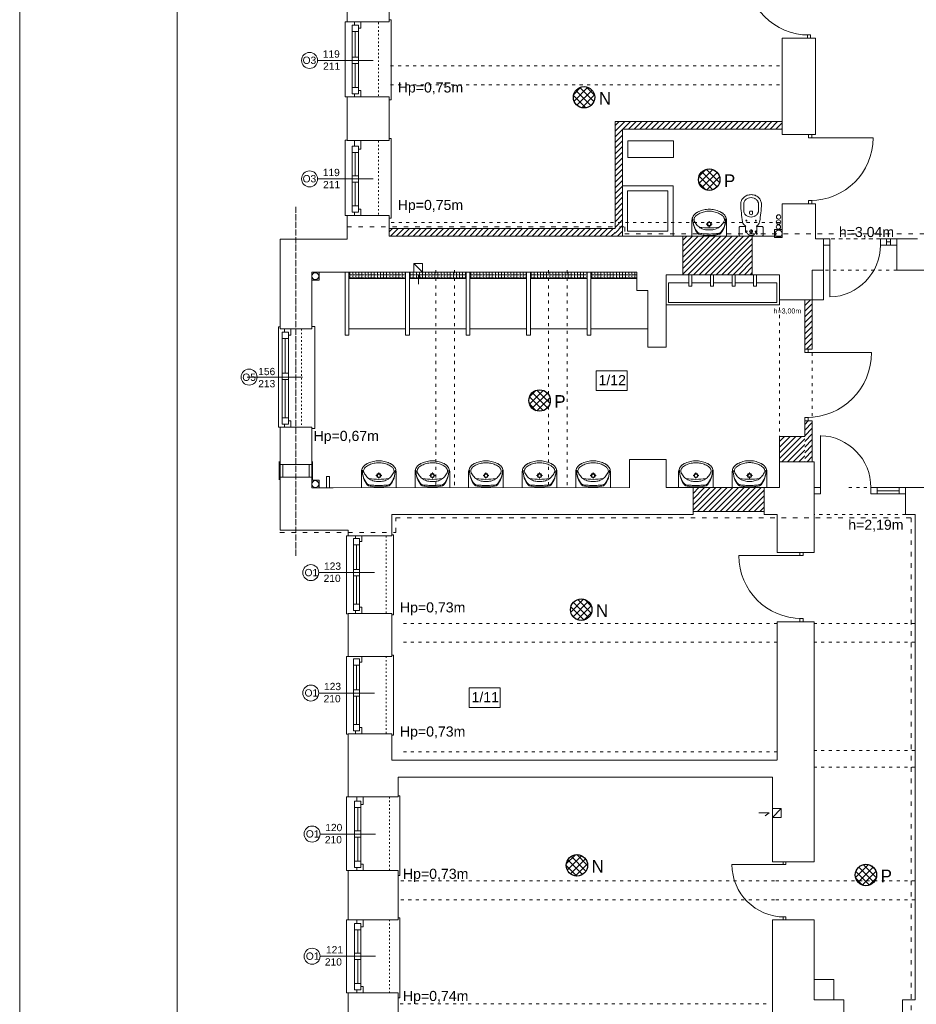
# Model space of a CAD drawing. Header units: centimetres. Extents: x 74448 to 96987, y -37016 to -10817.
# Tile 116 of 174: x 74456 to 75878, y -22596 to -21033. Entities that reach past the tile are written whole.
import ezdxf
from ezdxf.lldxf.tags import DXFTag

# ---------------------------------------------------------------- set-up
doc = ezdxf.new("R2010")
doc.units = ezdxf.units.CM
doc.header["$LTSCALE"] = 0.02
for name, pattern in [('ACAD_ISO03W100', [30, 12, -18]), ('ACAD_ISO04W100', [30, 24, -3, 0, -3]), ('HIDDEN', [9.525, 6.35, -3.175])]:
    doc.linetypes.add(name, pattern=pattern)
doc.layers.get('0').update_dxf_attribs({"color": 8, "lineweight": 13})
for name, color, linetype, lineweight in [('_AUDIO', 7, 'Continuous', 18), ('_pk_tabelka', 7, 'Continuous', 15), ('IS_Pion_Wodociag', 8, 'SOLID', 13), ('koncepcja', 8, 'Continuous', 13), ('koncepcja linie przekrojowe', 8, 'Continuous', 13), ('LINIE PRZEKROJOWE', 8, 'Continuous', 13), ('OPISY', 8, 'Continuous', 13), ('stolarka', 8, 'Continuous', 13), ('STREFY POZ', 8, 'Continuous', 13), ('WIDOK', 8, 'Continuous', 13), ('wyburzenia', 8, 'Continuous', 13), ('WYPOSAZENIE', 8, 'Continuous', 13)]:
    doc.layers.add(name, color=color, linetype=linetype, lineweight=lineweight)
doc.layers.add('_AUDIO 2', color=7, linetype='Continuous')
doc.styles.get("Standard").update_dxf_attribs({"font": 'arial.ttf', "height": 12})
doc.styles.add('Tomasz_W legenda', font='TCM_____.TTF')
tags = doc.linetypes.add('SOLID', pattern=[10, 10, 0]).pattern_tags.tags
tags[6:7] = [DXFTag(74, 4), DXFTag(75, 0), DXFTag(340, '0'), DXFTag(46, 0.0), DXFTag(50, 0.0), DXFTag(44, 0.0), DXFTag(45, 0.0)]
tags[4:5] = [DXFTag(74, 4), DXFTag(75, 0), DXFTag(340, '0'), DXFTag(46, 0.0), DXFTag(50, 0.0), DXFTag(44, 0.0), DXFTag(45, 0.0)]
pattern_1 = [(45, (-5798.748, -5798.748), (-4.49012806, 4.49012806), [])]

# ---------------------------------------------------------------- blocks, each defined once
blk = doc.blocks.new('*U3')
at = {"layer": 'stolarka', "transparency": 33554684}
blk.add_lwpolyline([(5, 0), (5, 95)], dxfattribs=at)
for points in [[(0, 2.5), (0, -2.5), (5, -2.5), (5, 2.5)], [(100, -2.5), (105, -2.5), (105, 2.5), (100, 2.5)]]:
    blk.add_lwpolyline(points, close=True, dxfattribs=at)
blk.add_arc((5, 0), 95, 0, 90, dxfattribs=at)
blk = doc.blocks.new('umywalka 55')
at = {"layer": 'WYPOSAZENIE'}
for p, q in [((81113.6, -24341.6), (81113.6, -24317.8)), ((81136.4, -24322.5), (81139.4, -24322.5)), ((81141.1, -24320.7), (81141.1, -24317.7)), ((81141.1, -24327.2), (81141.1, -24324.2)), ((81142.8, -24322.5), (81145.7, -24322.5)), ((81168.6, -24341.6), (81168.6, -24317.8))]:
    blk.add_line(p, q, dxfattribs=at)
for points in [[(81118.8, -24306), (81117.6, -24307.1), (81116.5, -24308.4), (81115.6, -24309.7), (81114.8, -24311.2), (81114.2, -24312.8), (81113.8, -24314.4), (81113.6, -24316.1), (81113.6, -24317.8)], [(81119.8, -24309.3), (81119.1, -24310), (81118.5, -24310.8), (81118, -24311.6), (81117.6, -24312.5), (81117.3, -24313.4), (81117, -24314.3), (81116.9, -24315.3), (81117, -24316.3)], [(81122.4, -24303.5), (81122, -24303.8), (81121.5, -24304.1), (81121, -24304.4), (81120.6, -24304.7), (81120.1, -24305), (81119.7, -24305.3), (81119.2, -24305.6), (81118.8, -24306)], [(81133.5, -24302.9), (81131.6, -24303.3), (81129.8, -24303.8), (81128, -24304.4), (81126.2, -24305.2), (81124.5, -24306.1), (81122.9, -24307), (81121.3, -24308.1), (81119.8, -24309.3)], [(81139.1, -24298.9), (81137, -24299.1), (81134.8, -24299.4), (81132.7, -24299.9), (81130.6, -24300.4), (81128.5, -24301), (81126.4, -24301.8), (81124.4, -24302.6), (81122.4, -24303.5)], [(81148.6, -24302.9), (81146.8, -24302.5), (81144.9, -24302.2), (81143, -24302), (81141.1, -24302), (81139.2, -24302), (81137.3, -24302.2), (81135.4, -24302.5), (81133.5, -24302.9)], [(81139.1, -24298.9), (81143, -24298.9)], [(81159.7, -24303.5), (81157.7, -24302.6), (81155.7, -24301.8), (81153.7, -24301), (81151.6, -24300.4), (81149.5, -24299.9), (81147.3, -24299.4), (81145.2, -24299.1), (81143, -24298.9)], [(81162.3, -24309.3), (81160.8, -24308.1), (81159.3, -24307), (81157.6, -24306.1), (81155.9, -24305.2), (81154.1, -24304.4), (81152.3, -24303.8), (81150.5, -24303.3), (81148.6, -24302.9)], [(81163.3, -24306), (81162.9, -24305.6), (81162.5, -24305.3), (81162, -24305), (81161.6, -24304.7), (81161.1, -24304.4), (81160.7, -24304.1), (81160.2, -24303.8), (81159.7, -24303.5)], [(81165.2, -24316.3), (81165.2, -24315.3), (81165.1, -24314.3), (81164.9, -24313.4), (81164.6, -24312.5), (81164.2, -24311.6), (81163.6, -24310.8), (81163, -24310), (81162.3, -24309.3)], [(81168.6, -24317.8), (81168.5, -24316.1), (81168.3, -24314.4), (81167.9, -24312.8), (81167.3, -24311.2), (81166.6, -24309.7), (81165.6, -24308.4), (81164.6, -24307.1), (81163.3, -24306)], [(81115, -24314.1), (81115.1, -24317.2), (81115.4, -24320.3), (81116, -24323.3), (81116.9, -24326.3), (81118, -24329.2), (81119.4, -24332), (81121, -24334.6), (81122.8, -24337.1)], [(81115, -24314.1), (81115.1, -24317), (81115.4, -24319.9), (81116.1, -24322.8), (81116.9, -24325.6), (81118, -24328.2), (81119.4, -24330.8), (81121, -24333.3), (81122.8, -24335.5)], [(81117, -24316.3), (81117.7, -24318.1), (81118.6, -24319.8), (81119.7, -24321.4), (81120.8, -24323), (81122.1, -24324.5), (81123.4, -24325.8), (81124.9, -24327), (81126.5, -24328.2)], [(81125.7, -24327.3), (81129.5, -24327.8), (81133.4, -24328.2), (81137.2, -24328.4), (81141.1, -24328.5), (81144.9, -24328.4), (81148.8, -24328.2), (81152.6, -24327.8), (81156.5, -24327.3)], [(81126.5, -24328.2), (81128.1, -24329.1), (81129.9, -24329.9), (81131.7, -24330.6), (81133.5, -24331.1), (81135.4, -24331.5), (81137.3, -24331.7), (81139.2, -24331.8), (81141.1, -24331.7)], [(81141.1, -24331.7), (81143, -24331.8), (81144.9, -24331.7), (81146.8, -24331.5), (81148.6, -24331.1), (81150.5, -24330.6), (81152.3, -24329.9), (81154, -24329.1), (81155.7, -24328.2)], [(81155.7, -24328.2), (81157.2, -24327), (81158.7, -24325.8), (81160.1, -24324.5), (81161.3, -24323), (81162.5, -24321.4), (81163.5, -24319.8), (81164.4, -24318.1), (81165.2, -24316.3)], [(81159.3, -24337.1), (81161.1, -24334.6), (81162.7, -24332), (81164.1, -24329.2), (81165.2, -24326.3), (81166.1, -24323.4), (81166.7, -24320.3), (81167.1, -24317.2), (81167.2, -24314.1)], [(81159.4, -24335.6), (81161.2, -24333.3), (81162.7, -24330.9), (81164.1, -24328.3), (81165.2, -24325.6), (81166.1, -24322.8), (81166.7, -24319.9), (81167.1, -24317), (81167.2, -24314.1)], [(81122.8, -24335.5), (81123, -24335.8), (81123.3, -24336.1), (81123.7, -24336.4), (81124, -24336.6), (81124.4, -24336.8), (81124.8, -24336.9), (81125.2, -24337), (81125.6, -24337.1)], [(81122.8, -24337.1), (81123, -24337.4), (81123.3, -24337.7), (81123.6, -24337.9), (81123.9, -24338.1), (81124.3, -24338.3), (81124.6, -24338.5), (81125, -24338.6), (81125.3, -24338.7)], [(81125.3, -24338.7), (81127.3, -24339.1), (81129.2, -24339.5), (81131.2, -24339.8), (81133.2, -24340.1), (81135.1, -24340.2), (81137.1, -24340.4), (81139.1, -24340.4), (81141.1, -24340.5)], [(81125.6, -24337.1), (81127.5, -24337.4), (81129.4, -24337.6), (81131.4, -24337.8), (81133.3, -24337.9), (81135.2, -24338.1), (81137.2, -24338.1), (81139.1, -24338.2), (81141.1, -24338.2)], [(81141, -24338.2), (81143, -24338.2), (81144.9, -24338.2), (81146.9, -24338.1), (81148.8, -24337.9), (81150.8, -24337.8), (81152.7, -24337.6), (81154.6, -24337.4), (81156.6, -24337.1)], [(81141, -24340.5), (81143, -24340.4), (81145, -24340.4), (81147, -24340.3), (81149, -24340.1), (81150.9, -24339.8), (81152.9, -24339.5), (81154.8, -24339.2), (81156.8, -24338.7)], [(81156.6, -24337.1), (81157, -24337), (81157.3, -24336.9), (81157.7, -24336.8), (81158.1, -24336.6), (81158.4, -24336.4), (81158.8, -24336.1), (81159.1, -24335.9), (81159.4, -24335.6)], [(81156.8, -24338.7), (81157.2, -24338.6), (81157.5, -24338.5), (81157.9, -24338.3), (81158.2, -24338.2), (81158.5, -24337.9), (81158.8, -24337.7), (81159.1, -24337.4), (81159.3, -24337.1)]]:
    blk.add_lwpolyline(points, dxfattribs=at)
for points in [[(81141.1, -24326.1), (81143.6, -24325.1), (81144.6, -24322.5), (81143.6, -24319.9), (81141.1, -24318.8), (81138.6, -24319.9), (81137.5, -24322.5), (81138.6, -24325.1)], [(81141.1, -24325.1), (81142.9, -24324.3), (81143.6, -24322.5), (81142.9, -24320.6), (81141.1, -24319.9), (81139.3, -24320.6), (81138.5, -24322.5), (81139.3, -24324.3)]]:
    blk.add_lwpolyline(points, close=True, dxfattribs=at)
blk = doc.blocks.new('blok kibel')
at = {"layer": 'WYPOSAZENIE'}
for p, q in [((84539.6, -23991.3), (84539.6, -24001.5)), ((84563, -23991.3), (84563, -24001.5)), ((84548.9, -24006), (84548.9, -24003.4)), ((84549.9, -24002.5), (84551.3, -24002.5)), ((84552.7, -24002.5), (84551.3, -24002.5)), ((84553.6, -24006), (84553.6, -24003.4))]:
    blk.add_line(p, q, dxfattribs=at)
at = {"layer": 'WYPOSAZENIE', "linetype": 'HIDDEN'}
for p, q in [((84542.2, -24026.8), (84542.2, -24035.3)), ((84560.4, -24026.8), (84560.4, -24035.3)), ((84543.1, -24036.2), (84544.5, -24036.2)), ((84558.5, -24036.2), (84559.4, -24036.2))]:
    blk.add_line(p, q, dxfattribs=at)
at = {"layer": 'WYPOSAZENIE'}
blk.add_lwpolyline([(84570.2, -24040.4, -0.414214), (84568.4, -24042.3), (84534.2, -24042.3, -0.414214), (84532.3, -24040.4), (84532.3, -24028.7, -0.414214), (84534.2, -24026.8), (84542.2, -24026.8, 0.787207), (84542.4, -24025.9, -0.243605), (84537.7, -24019.3, -0.036424), (84534.9, -23991.3, -0.106749), (84536.1, -23985.6, -0.101537), (84539.7, -23980.7, -0.094942), (84544.9, -23977.4, -0.090753), (84551.3, -23976.3, -0.090753), (84557.6, -23977.4, -0.094942), (84562.9, -23980.7, -0.101537), (84566.4, -23985.6, -0.106749), (84567.7, -23991.3, -0.036424), (84564.8, -24019.3, -0.243605), (84560.1, -24025.9, 0.787207), (84560.4, -24026.8), (84568.4, -24026.8, -0.414214), (84570.2, -24028.7)], format="xyb", close=True, dxfattribs=at)
for points in [[(84563, -23991.3, 0.106749), (84562.2, -23987.5, 0.101537), (84559.7, -23984.1, 0.094942), (84556, -23981.8, 0.090753), (84551.3, -23981, 0.090753), (84546.6, -23981.8, 0.094942), (84542.8, -23984.1, 0.101537), (84540.4, -23987.5, 0.106749), (84539.6, -23991.3, 0.106749)], [(84563, -24001.5, -0.106749), (84562.2, -24005.3, -0.101537), (84559.7, -24008.7, -0.094942), (84556, -24011, -0.090753), (84551.3, -24011.8, -0.090753), (84546.6, -24011, -0.094942), (84542.8, -24008.7, -0.101537), (84540.4, -24005.3, -0.106749), (84539.6, -24001.5, -0.106749)]]:
    blk.add_lwpolyline(points, format="xyb", dxfattribs=at)
for centre in [(84543.8, -24017.5), (84558.8, -24017.5)]:
    blk.add_circle(centre, 0.702, dxfattribs=at)
at = {"layer": 'WYPOSAZENIE', "linetype": 'HIDDEN'}
for centre, radius in [((84544.5, -24034.5), 0.702), ((84551.3, -24034.5), 2.34), ((84551.3, -24034.5), 0.702), ((84558.5, -24034.5), 0.702), ((84560.2, -24038.1), 0.936)]:
    blk.add_circle(centre, radius, dxfattribs=at)
at = {"layer": 'WYPOSAZENIE'}
for centre, radius, start, end in [((84549.9, -24003.4), 0.936, 90, 180), ((84551.3, -24005.9), 2.34, 178.6628, 1.0097), ((84552.7, -24003.4), 0.936, 0, 90)]:
    blk.add_arc(centre, radius, start, end, dxfattribs=at)
at = {"layer": 'WYPOSAZENIE', "linetype": 'HIDDEN'}
for centre, radius, start, end in [((84543.1, -24035.3), 0.936, 180, 270), ((84551.5, -24034), 7.31, 197.1662, 342.8338), ((84559.4, -24035.3), 0.936, 270, 0)]:
    blk.add_arc(centre, radius, start, end, dxfattribs=at)

msp = doc.modelspace()

# ---------------------------------------------------------------- hatches: boundary and pattern name
at = {"layer": '_AUDIO'}
h = msp.add_hatch(dxfattribs=at)
h.set_pattern_fill('ANSI37', color=256, scale=2.5)
h.set_pattern_definition([(45, (-5802.9666, -5830.477), (-5.6126601, 5.6126601), []), (135, (-5802.9666, -5830.477), (-5.6126601, -5.6126601), [])])
h.paths.add_polyline_path([(75368, -21156.6, 1), (75334, -21156.6, 1)])
h = msp.add_hatch(dxfattribs=at)
h.set_pattern_fill('ANSI37', color=256, scale=2.5)
h.set_pattern_definition([(45, (-5808.2385, -5765.564), (-5.6126601, 5.6126601), []), (135, (-5808.2385, -5765.564), (-5.6126601, -5.6126601), [])])
h.paths.add_polyline_path([(75363.4, -21969.8, 1), (75329.4, -21969.8, 1)])
h = msp.add_hatch(dxfattribs=at)
h.set_pattern_fill('ANSI37', color=256, scale=2.5)
h.set_pattern_definition([(45, (-5815.08, -5760.964), (-5.6126601, 5.6126601), []), (135, (-5815.08, -5760.964), (-5.6126601, -5.6126601), [])])
h.paths.add_polyline_path([(75356.6, -22375.5, 1), (75322.6, -22375.5, 1)])
at = {"layer": '_AUDIO 2'}
h = msp.add_hatch(dxfattribs=at)
h.set_pattern_fill('ANSI37', color=256, scale=2.5)
h.set_pattern_definition([(45, (-6315.895, -5448.44), (-5.6126601, 5.6126601), []), (135, (-6315.895, -5448.44), (-5.6126601, -5.6126601), [])])
h.paths.add_polyline_path([(75566.5, -21287.4, 1), (75532.5, -21287.4, 1)])
h = msp.add_hatch(dxfattribs=at)
h.set_pattern_fill('ANSI37', color=256, scale=2.5)
h.set_pattern_definition([(45, (-6585.026, -5798.748), (-5.6126601, 5.6126601), []), (135, (-6585.026, -5798.748), (-5.6126601, -5.6126601), [])])
h.paths.add_polyline_path([(75297.4, -21637.8, 1), (75263.4, -21637.8, 1)])
h = msp.add_hatch(dxfattribs=at)
h.set_pattern_fill('ANSI37', color=256, scale=2.5)
h.set_pattern_definition([(45, (-5798.748, -5798.748), (-5.6126601, 5.6126601), []), (135, (-5798.748, -5798.748), (-5.6126601, -5.6126601), [])])
h.paths.add_polyline_path([(75815.1, -22390.8, 1), (75781.1, -22390.8, 1)])
at = {"layer": 'koncepcja'}
h = msp.add_hatch(dxfattribs=at)
h.set_pattern_fill('ANSI31', color=256, scale=2)
h.set_pattern_definition([(45, (-5774.749, 2611.6735), (-4.49012806, 4.49012806), [])])
h.paths.add_polyline_path([(75412.1, -21377.1), (75400.1, -21377.1), (75400.1, -21195.1), (75665, -21195.1), (75665, -21207.1), (75412.1, -21207.1)])
h = msp.add_hatch(dxfattribs=at)
h.set_pattern_fill('ANSI31', color=256, scale=2)
h.set_pattern_definition(pattern_1)
h.paths.add_polyline_path([(75042, -21377.1), (75400.1, -21377.1), (75400.1, -21365.1), (75042, -21365.1)])
h = msp.add_hatch(dxfattribs=at)
h.set_pattern_fill('ANSI31', color=256, scale=2)
h.set_pattern_definition([(45, (-5804.8186, 3010.6735), (-4.49012806, 4.49012806), [])])
h.paths.add_polyline_path([(75507.9, -21377.1), (75617.9, -21377.1), (75617.9, -21438.2), (75507.9, -21438.2)])
h = msp.add_hatch(dxfattribs=at)
h.set_pattern_fill('ANGLE', color=256, scale=0.7)
h.set_pattern_definition([(0, (-5912.748, -14040.538), (0, 4.8895), [3.556, -1.3335]), (90, (-5912.748, -14040.538), (-4.8895, 3e-16), [3.556, -1.3335])])
h.paths.add_polyline_path([(74977.9, -21434.2), (75067.9, -21434.2), (75067.9, -21444.2), (74977.9, -21444.2)])
h = msp.add_hatch(dxfattribs=at)
h.set_pattern_fill('ANGLE', color=256, scale=0.7)
h.set_pattern_definition([(0, (-5816.748, -14040.538), (0, 4.8895), [3.556, -1.3335]), (90, (-5816.748, -14040.538), (-4.8895, 3e-16), [3.556, -1.3335])])
h.paths.add_polyline_path([(75073.9, -21434.2), (75163.9, -21434.2), (75163.9, -21444.2), (75073.9, -21444.2)])
h = msp.add_hatch(dxfattribs=at)
h.set_pattern_fill('ANGLE', color=256, scale=0.7)
h.set_pattern_definition([(0, (-5720.748, -14040.538), (0, 4.8895), [3.556, -1.3335]), (90, (-5720.748, -14040.538), (-4.8895, 3e-16), [3.556, -1.3335])])
h.paths.add_polyline_path([(75169.9, -21434.2), (75259.9, -21434.2), (75259.9, -21444.2), (75169.9, -21444.2)])
h = msp.add_hatch(dxfattribs=at)
h.set_pattern_fill('ANGLE', color=256, scale=0.7)
h.set_pattern_definition([(0, (-5624.748, -14040.538), (0, 4.8895), [3.556, -1.3335]), (90, (-5624.748, -14040.538), (-4.8895, 3e-16), [3.556, -1.3335])])
h.paths.add_polyline_path([(75265.9, -21434.2), (75355.9, -21434.2), (75355.9, -21444.2), (75265.9, -21444.2)])
h = msp.add_hatch(dxfattribs=at)
h.set_pattern_fill('ANGLE', color=256, scale=0.7)
h.set_pattern_definition([(0, (-5528.748, -14040.538), (0, 4.8895), [3.556, -1.3335]), (90, (-5528.748, -14040.538), (-4.8895, 3e-16), [3.556, -1.3335])])
h.paths.add_polyline_path([(75434.9, -21444.2), (75434.9, -21434.2), (75361.9, -21434.2), (75361.9, -21444.2)])
h = msp.add_hatch(dxfattribs=at)
h.set_pattern_fill('ANSI31', color=256, scale=2)
h.set_pattern_definition([(45, (-5798.748, 2611.7943), (-4.49012806, 4.49012806), [])])
h.paths.add_polyline_path([(75701, -21670.3), (75713, -21670.3), (75713, -21734.9), (75701, -21734.9)])
h.paths.add_polyline_path([(75701, -21477.9), (75713, -21477.9), (75713, -21556.1), (75701, -21556.1)])
h = msp.add_hatch(dxfattribs=at)
h.set_pattern_fill('ANSI31', color=256, scale=2)
h.set_pattern_definition(pattern_1)
h.paths.add_polyline_path([(75661, -21735.1), (75661, -21695.1), (75701, -21695.1), (75701, -21734.9)])
h = msp.add_hatch(dxfattribs=at)
h.set_pattern_fill('ANSI31', color=256, scale=2)
h.set_pattern_definition([(45, (-5785.868, 2611.6735), (-4.49012806, 4.49012806), [])])
h.paths.add_polyline_path([(75523.9, -21776.1), (75636.9, -21776.1), (75636.9, -21813.8), (75523.9, -21813.8)])

# ---------------------------------------------------------------- linework, layer by layer
at = {"extrusion": (0, 0, -1)}
for p, q in [((74867.5, -21763.8), (74867.5, -21734.8)), ((74920.4, -21763.8), (74920.4, -21734.8)), ((74873, -21759.3), (74873, -21739.3)), ((74914.9, -21759.3), (74914.9, -21739.3))]:
    msp.add_line(p, q, dxfattribs=at)
for points in [[(74975, -21156.1), (74972, -21156.1), (74972, -21037.1), (74975, -21037.1)], [(75042, -21160.6), (75044.9, -21160.6), (75044.9, -21034), (75044.9, -21033.9), (75042, -21033.9)], [(74975, -21344.1), (74972, -21344.1), (74972, -21224.8), (74975, -21224.8)], [(75042, -21348.6), (75044.9, -21348.6), (75044.9, -21222), (75044.9, -21221.9), (75042, -21221.9)], [(75731, -21381.1), (75741, -21381.1), (75741, -21391.1), (75731, -21391.1), (75731, -21381.1)], [(75741, -21391.1), (75741, -21473.5)], [(75821, -21381.1), (75847, -21381.1)], [(75821, -21381.1), (75831, -21381.1), (75831, -21391.1), (75821, -21391.1), (75821, -21381.1)], [(75821, -21391.1), (75847, -21391.1)], [(75831, -21386.1), (75837, -21386.1)], [(75837, -21381.1), (75847, -21381.1), (75847, -21391.1), (75837, -21391.1), (75837, -21381.1)], [(74931, -21434.2), (74931, -21446.9), (74918.9, -21446.9)], [(74918.9, -21446.9), (74931, -21446.9), (74931, -21434.2)], [(75088.1, -21453.4), (75088.1, -21438.3), (75091.7, -21443.3)], [(74869, -21521.1), (74866, -21521.1), (74866, -21680.2), (74869, -21680.2)], [(74918.9, -21524.2), (74918.9, -21520.6), (74923.9, -21520.6), (74923.9, -21651.2), (74923.9, -21682.2), (74918.9, -21682.2)], [(74930.7, -21776.2), (74930.7, -21776.2), (74930.7, -21764.1), (74918.9, -21764.1)], [(75422.9, -21761.2), (75422.9, -21776.2)], [(74977, -21976.2), (74974, -21976.2), (74974, -21852.8), (74977, -21852.8)], [(75046, -21977.7), (75048.9, -21977.7), (75048.9, -21851.1), (75048.9, -21851), (75046, -21851)], [(74977, -22167.2), (74974, -22167.2), (74974, -22043.8), (74977, -22043.8)], [(75046, -22168.7), (75048.9, -22168.7), (75048.9, -22042.1), (75048.9, -22042), (75046, -22042)], [(75056.1, -22391.8), (75058.9, -22391.8), (75058.9, -22265.1), (75058.9, -22265), (75056.1, -22265)], [(74977, -22383.8), (74974, -22383.8), (74974, -22266.8), (74977, -22266.8)], [(75628.2, -22292.1), (75644.8, -22292.1), (75638.4, -22297)], [(74977, -22577.8), (74974, -22577.8), (74974, -22461.8), (74977, -22461.8)], [(75056.1, -22585.8), (75058.9, -22585.8), (75058.9, -22459.1), (75058.9, -22459), (75056.1, -22459)]]:
    msp.add_lwpolyline(points)
at = {"linetype": 'ACAD_ISO04W100', "ltscale": 20}
msp.add_lwpolyline([(74893.9, -21884.3), (74893.9, -21329.9)], dxfattribs=at)
at = {"elevation": -4}
msp.add_lwpolyline([(75665.2, -21366.2), (75653.3, -21366.2), (75653.3, -21379), (75665.2, -21379)], close=True, dxfattribs=at)
for points in [[(75713, -21431.1), (75731, -21431.1), (75731, -21478.1), (75713, -21478.1)], [(74869, -21759.3), (74918.9, -21759.3), (74918.9, -21739.3), (74869, -21739.3)], [(75716, -22556.8), (75747.1, -22556.8), (75747.1, -22588.8), (75716, -22588.8)]]:
    msp.add_lwpolyline(points, close=True)
msp.add_circle((75659.7, -21372.9), 5.5)
msp.add_arc((75738.9, -21391.4), 82.1, 271.4717, 0.2211)
at = {"layer": '_AUDIO', "lineweight": 30}
for centre in [(75351, -21156.6), (75346.4, -21969.8), (75339.6, -22375.5)]:
    msp.add_circle(centre, 17, dxfattribs=at)
at = {"layer": '_AUDIO 2', "lineweight": 30}
for centre in [(75549.5, -21287.4), (75280.4, -21637.8), (75798.1, -22390.8)]:
    msp.add_circle(centre, 17, dxfattribs=at)
at = {"layer": '_pk_tabelka', "color": 7, "ltscale": 3}
for p, q in [((74455.7, -19841.8), (74455.7, -24041.8)), ((74705.7, -19901.8), (74705.7, -23981.8))]:
    msp.add_line(p, q, dxfattribs=at)
at = {"layer": 'IS_Pion_Wodociag'}
for centre in [(75659.6, -21346.5), (75659.3, -21362.3), (75659.4, -21354.6)]:
    msp.add_ellipse(centre, major_axis=(3.5, 0), ratio=1, dxfattribs=at)
at = {"layer": 'koncepcja'}
for points in [[(75067.9, -21434.2), (75067.9, -21524.2), (74977.9, -21524.2), (74977.9, -21434.2)], [(75163.9, -21434.2), (75163.9, -21524.2), (75073.9, -21524.2), (75073.9, -21434.2)], [(75259.9, -21434.2), (75259.9, -21524.2), (75169.9, -21524.2), (75169.9, -21434.2)], [(75355.9, -21434.2), (75355.9, -21524.2), (75265.9, -21524.2), (75265.9, -21434.2)], [(75451.9, -21524.2), (75361.9, -21524.2), (75361.9, -21434.2)], [(74977.9, -21444.2), (74977.9, -21444.2), (75067.9, -21444.2)], [(74977.9, -21444.2), (74977.9, -21444.2), (75067.9, -21444.2)], [(75073.9, -21444.2), (75073.9, -21444.2), (75163.9, -21444.2)], [(75073.9, -21444.2), (75073.9, -21444.2), (75163.9, -21444.2)], [(75169.9, -21444.2), (75169.9, -21444.2), (75259.9, -21444.2)], [(75169.9, -21444.2), (75169.9, -21444.2), (75259.9, -21444.2)], [(75265.9, -21444.2), (75265.9, -21444.2), (75355.9, -21444.2)], [(75265.9, -21444.2), (75265.9, -21444.2), (75355.9, -21444.2)], [(75361.9, -21444.2), (75361.9, -21444.2), (75434.9, -21444.2)], [(75361.9, -21444.2), (75361.9, -21444.2), (75434.9, -21444.2)]]:
    msp.add_lwpolyline(points, dxfattribs=at)
for points in [[(74977.9, -21434.2), (75067.9, -21434.2), (75067.9, -21444.2), (74977.9, -21444.2)], [(75073.9, -21434.2), (75163.9, -21434.2), (75163.9, -21444.2), (75073.9, -21444.2)]]:
    msp.add_lwpolyline(points, close=True, dxfattribs=at)
at = {"layer": 'koncepcja linie przekrojowe'}
for points in [[(75665, -21195.1), (75400.1, -21195.1)], [(75400.1, -21195.1), (75400.1, -21365.1)], [(75400.1, -21365.1), (75400.1, -21195.1), (75665, -21195.1), (75665, -21207.1), (75412.1, -21207.1), (75412.1, -21377.1)], [(75412.1, -21377.1), (75412.1, -21377.1), (75412.1, -21207.1)], [(75412.1, -21377.1), (75412.1, -21377.1), (75412.1, -21377.1), (75412.1, -21207.1), (75665, -21207.1), (75665, -21207.1)], [(75665, -21207.1), (75489.5, -21207.1)], [(75400.1, -21365.1), (75042, -21365.1), (75042, -21377.1)], [(75042, -21377.1), (75400.1, -21377.1)], [(75412.1, -21377.1), (75400.1, -21377.1)], [(74977.9, -21434.2), (74977.9, -21534.2), (74971.9, -21534.2), (74971.9, -21434.2)], [(75073.9, -21434.2), (75073.9, -21534.2), (75067.9, -21534.2), (75067.9, -21434.2)], [(75169.9, -21434.2), (75169.9, -21534.2), (75163.9, -21534.2), (75163.9, -21434.2)], [(75265.9, -21434.2), (75265.9, -21534.2), (75259.9, -21534.2), (75259.9, -21434.2)], [(75361.9, -21434.2), (75361.9, -21534.2), (75355.9, -21534.2), (75355.9, -21434.2)], [(75701, -21695.1), (75701, -21670.3), (75713, -21670.3), (75713, -21734.9), (75701, -21734.9)], [(75661, -21735.1), (75661, -21695.1), (75701, -21695.1)], [(75701, -21734.9), (75661, -21735.1)]]:
    msp.add_lwpolyline(points, dxfattribs=at)
for points in [[(75507.9, -21377.1), (75617.9, -21377.1), (75617.9, -21438.2), (75507.9, -21438.2)], [(75701, -21477.9), (75713, -21477.9), (75713, -21556.1), (75701, -21556.1)], [(75523.9, -21776.1), (75636.9, -21776.1), (75636.9, -21813.8), (75523.9, -21813.8)]]:
    msp.add_lwpolyline(points, close=True, dxfattribs=at)
at = {"layer": 'LINIE PRZEKROJOWE'}
for points in [[(74975, -20951.1), (74975, -21037.1)], [(75042, -20992.6), (75042, -21037.1), (74975, -21037.1)], [(75042, -20992.6), (75042, -21037.1)], [(75665, -21215.7), (75665, -21063)], [(75665, -21063), (75718, -21063)], [(75665, -21215.7), (75665, -21063)], [(75718, -21215.7), (75718, -21063)], [(75042, -21156.1), (74975, -21156.1)], [(75042, -21156.1), (75042, -21225.1), (74975, -21225.1)], [(74975, -21156.1), (74975, -21225.1)], [(75042, -21156.1), (75042, -21225.1)], [(75042, -21156.1), (75042, -21225.1)], [(75665, -21215.7), (75718, -21215.7)], [(75665, -21377.1), (75665, -21325.7)], [(75665, -21325.7), (75718, -21325.7)], [(75718, -21381.1), (75718, -21325.7)], [(75042, -21344.1), (74975, -21344.1)], [(74975, -21344.1), (74975, -21362.2)], [(75042, -21344.1), (75042, -21377.1), (75507.9, -21377.1)], [(75042, -21344.1), (75042, -21377.1)], [(74869, -21472.1), (74869, -21381.8), (74975, -21381.8), (74975, -21362.2)], [(75481, -21438.2), (75507.9, -21438.2), (75507.9, -21377.1)], [(75617.9, -21377.1), (75617.9, -21438.2)], [(75617.9, -21377.1), (75665, -21377.1)], [(75716, -21431.1), (75731, -21431.1), (75731, -21381.1)], [(75731, -21431.1), (75731, -21381.1), (75718, -21381.1)], [(75847, -21431.1), (75847, -21381.1), (75880.1, -21381.1)], [(74918.9, -21524.2), (74869, -21524.2), (74869, -21407.5)], [(75080.9, -21434.2), (75080.9, -21420.2), (75094.9, -21420.2), (75094.9, -21434.2)], [(75080.9, -21420.2), (75094.9, -21434.2)], [(74949.7, -21434.2), (74918.9, -21434.2), (74918.9, -21456.5)], [(74949.7, -21434.2), (75239.9, -21434.2)], [(75239.9, -21434.2), (75434.9, -21434.2)], [(75451.9, -21463.1), (75451.9, -21463.1), (75434.9, -21463.1), (75434.9, -21434.2)], [(75713, -21431.1), (75713, -21478.1), (75661, -21478.1), (75661, -21438.2)], [(75722, -21431.1), (75716, -21431.1), (75713, -21431.1)], [(76394, -21431.1), (76201, -21431.1), (76201, -21425.1), (76121, -21425.1), (76121, -21425.1), (76084, -21425.1), (76084, -21425.1), (76017, -21425.1), (76017, -21431.1), (75847, -21431.1), (75847, -21431.1)], [(75481, -21438.2), (75507.9, -21438.2)], [(75481, -21438.2), (75481, -21553.2)], [(75617.9, -21438.2), (75661, -21438.2)], [(74918.9, -21524.2), (74918.9, -21456.5)], [(75475.9, -21553.2), (75451.9, -21553.2), (75451.9, -21463.1)], [(75481, -21553.2), (75465.9, -21553.2)], [(74918.9, -21752.2), (74918.9, -21680.2), (74869, -21680.2)], [(74918.9, -21680.2), (74869, -21680.2), (74869, -21781.5)], [(74869, -21721.2), (74869, -21843.8), (74977, -21843.8)], [(75451.9, -21731.2), (75451.9, -21731.2), (75422.9, -21731.2), (75422.9, -21761.2)], [(75422.9, -21731.2), (75422.9, -21761.2), (75422.9, -21761.2), (75422.9, -21776.2), (75422.9, -21776.2)], [(75451.9, -21731.2), (75481, -21731.2)], [(75500.9, -21776.1), (75481, -21776.1), (75481, -21731.2)], [(75716, -21753.4), (75716, -21735.1), (75661, -21735.1), (75661, -21776.1), (75636.9, -21776.1)], [(75716, -21735.1), (75716, -21876.1)], [(74918.9, -21752.2), (74918.9, -21776.2), (74952.9, -21776.2)], [(75422.9, -21776.1), (74952.9, -21776.2)], [(75500.9, -21776.1), (75523.9, -21776.1), (75523.9, -21818.8)], [(75661, -21776.1), (75636.9, -21776.1), (75636.9, -21818.8)], [(76067.9, -21776.1), (75861, -21776.1), (75861, -21818.8)], [(75523.9, -21818.8), (75046, -21818.8), (75046, -21852.8)], [(75657.1, -21818.8), (75655, -21818.8), (75636.9, -21818.8)], [(75657.1, -21818.8), (75657.1, -21878.8)], [(75861, -21818.8), (75876, -21818.8)], [(75876, -22588.8), (75876, -21818.8)], [(75046, -21834.8), (75046, -21852.8), (74977, -21852.8)], [(74977, -21843.8), (74977, -21843.8), (74977, -21852.8)], [(75716, -21839.7), (75716, -21878.8)], [(75716, -21878.8), (75657.1, -21878.8)], [(75716, -21988.8), (75716, -22369.8), (75649.7, -22369.8)], [(75657.1, -21988.8), (75716, -21988.8)], [(75657.1, -21988.8), (75657.1, -22208.8)], [(74977, -22166.8), (74977, -22266.8)], [(75046, -22166.8), (74977, -22166.8)], [(75046, -22166.8), (75046, -22208.8), (75657, -22208.8)], [(75649.7, -22369.8), (75649.7, -22235.8), (75056.1, -22235.8), (75056.1, -22266.8)], [(75056.1, -22266.8), (74977, -22266.8)], [(75649.7, -22285.4), (75663.7, -22285.4), (75663.7, -22299.4), (75649.7, -22299.4)], [(75663.7, -22285.4), (75649.7, -22299.4)], [(74977, -22383.8), (74977, -22461.8)], [(75056.1, -22461.8), (75056.1, -22383.8), (74977, -22383.8)], [(75056.1, -22383.8), (75056.1, -22461.8)], [(75056.1, -22461.8), (74977, -22461.8)], [(75716, -22461.8), (75650.1, -22461.8)], [(75650.1, -22461.8), (75650.1, -23015.8)], [(75650.1, -22461.8), (75716, -22461.8)], [(75716, -22461.8), (75716, -22588.8), (75763, -22588.8), (75763, -22615.8)], [(74977, -22577.8), (74977, -22666.8)], [(75056.1, -22666.8), (75056.1, -22577.8), (74977, -22577.8)], [(75056.1, -22577.8), (75056.1, -22666.8)], [(75856, -22588.8), (75856, -22615.8)], [(75856, -22588.8), (75876, -22588.8)]]:
    msp.add_lwpolyline(points, dxfattribs=at)
msp.add_lwpolyline([(74977, -22043.8), (75046, -22043.8), (75046, -21975.8), (74977, -21975.8)], close=True, dxfattribs=at)
for centre in [(74924.5, -21440.5), (74924.5, -21770.5)]:
    msp.add_circle(centre, 5.5, dxfattribs=at)
at = {"layer": 'OPISY'}
for points in [[(74928.2, -21098.1), (75016.3, -21098.1)], [(74928.2, -21286.1), (75016.3, -21286.1)], [(74816.3, -21600.7), (74904.4, -21600.7)], [(74930.2, -21911), (75018.3, -21911)], [(74930.2, -22102), (75018.3, -22102)], [(74932.2, -22325.8), (75020.3, -22325.8)], [(74932.2, -22519.8), (75020.3, -22519.8)]]:
    msp.add_lwpolyline(points, dxfattribs=at)
for points in [[(75420.6, -21225.5), (75492.7, -21225.5), (75492.7, -21252.2), (75420.6, -21252.2)], [(75370.2, -21590.7), (75419.4, -21590.7), (75419.4, -21622), (75370.2, -21622)], [(75168.8, -22093.9), (75218, -22093.9), (75218, -22125.2), (75168.8, -22125.2)]]:
    msp.add_lwpolyline(points, close=True, dxfattribs=at)
for centre in [(74915.5, -21098.1), (74915.5, -21286.1), (74819.6, -21600.7), (74917.5, -21911), (74917.5, -22102), (74919.5, -22325.8), (74919.5, -22519.8)]:
    msp.add_circle(centre, 12.7, dxfattribs=at)
at = {"layer": 'stolarka'}
for points in [[(74983, -21052.1), (74983, -21042.1), (74993, -21042.1), (74993, -21052.1)], [(74983, -21103.1), (74983, -21093.1), (74993, -21093.1), (74993, -21103.1)], [(74983, -21151.1), (74983, -21141.1), (74993, -21141.1), (74993, -21151.1)], [(74983, -21244.1), (74983, -21234.1), (74993, -21234.1), (74993, -21244.1)], [(74983, -21291.1), (74983, -21281.1), (74993, -21281.1), (74993, -21291.1)], [(74983, -21339.1), (74983, -21329.1), (74993, -21329.1), (74993, -21339.1)], [(74872, -21529.2), (74872, -21539.2), (74882, -21539.2), (74882, -21529.2)], [(74872, -21594.3), (74872, -21604.3), (74882, -21604.3), (74882, -21594.3)], [(74872, -21665.2), (74872, -21675.2), (74882, -21675.2), (74882, -21665.2)], [(74985, -21866.8), (74985, -21856.8), (74995, -21856.8), (74995, -21866.8)], [(74985, -21915.8), (74985, -21905.8), (74995, -21905.8), (74995, -21915.8)], [(74985, -21970.8), (74985, -21960.8), (74995, -21960.8), (74995, -21970.8)], [(74985, -22057.8), (74985, -22047.8), (74995, -22047.8), (74995, -22057.8)], [(74985, -22106.8), (74985, -22096.8), (74995, -22096.8), (74995, -22106.8)], [(74985, -22161.8), (74985, -22151.8), (74995, -22151.8), (74995, -22161.8)], [(74987, -22283.8), (74987, -22273.8), (74997, -22273.8), (74997, -22283.8)], [(74987, -22330.8), (74987, -22320.8), (74997, -22320.8), (74997, -22330.8)], [(74987, -22378.8), (74987, -22368.8), (74997, -22368.8), (74997, -22378.8)], [(74987, -22477.8), (74987, -22467.8), (74997, -22467.8), (74997, -22477.8)], [(74987, -22524.8), (74987, -22514.8), (74997, -22514.8), (74997, -22524.8)], [(74987, -22572.8), (74987, -22562.8), (74997, -22562.8), (74997, -22572.8)]]:
    msp.add_lwpolyline(points, close=True, dxfattribs=at)
for points in [[(74983, -21151.1), (74983, -21047.1)], [(74986.6, -21042.1), (74986.6, -21037.1)], [(74996.6, -21037.1), (74996.6, -21047.1), (74993, -21047.1)], [(74993, -21147.1), (74993, -21043.1)], [(74988, -21093.1), (74988, -21052.1)], [(74988, -21141.1), (74988, -21103.1)], [(74993, -21146.1), (74996.6, -21146.1), (74996.6, -21156.1), (74986.6, -21156.1), (74986.6, -21151.1)], [(74986.6, -21234.1), (74986.6, -21226.1)], [(74996.6, -21226.1), (74996.6, -21239.1), (74993, -21239.1)], [(74983, -21339.1), (74983, -21235.1)], [(74988, -21281.1), (74988, -21244.1)], [(74993, -21339.1), (74993, -21235.1)], [(74988, -21329.1), (74988, -21291.1)], [(74993, -21334.1), (74996.6, -21334.1), (74996.6, -21344.1), (74986.6, -21344.1), (74986.6, -21339.1)], [(74882, -21534.2), (74885.6, -21534.2), (74885.6, -21524.2), (74875.6, -21524.2), (74875.6, -21529.2)], [(74882, -21529.2), (74882, -21665.5)], [(74872, -21534.2), (74872, -21667.2)], [(74877, -21539.2), (74877, -21594.3)], [(74877, -21604.3), (74877, -21665.2)], [(74875.6, -21675.2), (74875.6, -21680.2), (74885.6, -21680.2), (74885.6, -21670.2), (74882, -21670.2)], [(75726, -21776), (75726, -21693.6)], [(75716, -21786), (75726, -21786), (75726, -21776), (75716, -21776), (75716, -21786)], [(75806, -21786), (75816, -21786), (75816, -21776), (75806, -21776), (75806, -21786)], [(75816, -21776.1), (75851, -21776.1)], [(75816, -21781.1), (75851, -21781.1)], [(75851, -21786), (75861, -21786), (75861, -21776), (75851, -21776), (75851, -21786)], [(75851, -21786), (75861, -21786), (75861, -21776), (75851, -21776), (75851, -21786)], [(75816, -21786.1), (75851, -21786.1)], [(74985, -21960.8), (74985, -21856.8)], [(74988.6, -21856.8), (74988.6, -21852.8)], [(74998.6, -21852.8), (74998.6, -21861.8), (74995, -21861.8)], [(74990, -21905.8), (74990, -21866.8)], [(74995, -21970.8), (74995, -21866.8)], [(74990, -21960.8), (74990, -21915.8)], [(74995, -21965.8), (74998.6, -21965.8), (74998.6, -21975.8), (74988.6, -21975.8), (74988.6, -21970.8)], [(74998.6, -22043.8), (74998.6, -22052.8), (74995, -22052.8)], [(74985, -22151.8), (74985, -22047.8)], [(74990, -22096.8), (74990, -22057.8)], [(74995, -22161.8), (74995, -22057.8)], [(74990, -22151.8), (74990, -22106.8)], [(74995, -22156.8), (74998.6, -22156.8), (74998.6, -22166.8), (74988.6, -22166.8), (74988.6, -22161.8)], [(74987, -22378.8), (74987, -22274.8)], [(74990.6, -22273.8), (74990.6, -22266.8)], [(75000.6, -22266.8), (75000.6, -22278.8), (74997, -22278.8)], [(74997, -22378.8), (74997, -22274.8)], [(74992, -22320.8), (74992, -22283.8)], [(74992, -22368.8), (74992, -22330.8)], [(74997, -22373.8), (75000.6, -22373.8), (75000.6, -22383.8), (74990.6, -22383.8), (74990.6, -22378.8)], [(74987, -22572.8), (74987, -22468.8)], [(74990.6, -22467.8), (74990.6, -22461.8)], [(75000.6, -22461.8), (75000.6, -22472.8), (74997, -22472.8)], [(74997, -22572.8), (74997, -22468.8)], [(74992, -22514.8), (74992, -22477.8)], [(74992, -22562.8), (74992, -22524.8)], [(74997, -22567.8), (75000.6, -22567.8), (75000.6, -22577.8), (74990.6, -22577.8), (74990.6, -22572.8)]]:
    msp.add_lwpolyline(points, dxfattribs=at)
msp.add_arc((75723.9, -21775.7), 82.1, 359.7789, 88.5283, dxfattribs=at)
at = {"layer": 'STREFY POZ', "linetype": 'ACAD_ISO03W100', "ltscale": 30}
for points in [[(74975, -21362.2), (75415.4, -21362.2), (75415.4, -21373.1), (76324.7, -21373.1), (76324.7, -21348.3), (76404.1, -21348.3)], [(74868.6, -21847.2), (75052.2, -21847.2), (75052.2, -21823.9), (75869.8, -21823.9)], [(75869.8, -21823.9), (75869.8, -22621.9), (76407, -22621.9)]]:
    msp.add_lwpolyline(points, dxfattribs=at)
at = {"layer": 'WIDOK', "linetype": 'ACAD_ISO03W100', "ltscale": 10}
for points in [[(75025, -21038.1), (75025, -21157.1)], [(75025, -21226.1), (75025, -21345.1)], [(74902.9, -21524.2), (74902.9, -21680.2)], [(75037.1, -21852.8), (75037.1, -21975.8)], [(75037.1, -22043.8), (75037.1, -22166.8)], [(75042.1, -22266.8), (75042.1, -22383.8)], [(75042.1, -22461.8), (75042.1, -22578.8)]]:
    msp.add_lwpolyline(points, dxfattribs=at)
at = {"layer": 'WIDOK', "linetype": 'ACAD_ISO03W100', "ltscale": 20}
for points in [[(75044, -21106.9), (75665, -21106.9)], [(75044, -21136.9), (75665, -21136.9)], [(75044.9, -21355.4), (75665, -21355.4)], [(75731, -21381.1), (75847, -21381.1)], [(75821, -21381.1), (75741, -21381.1)], [(75821, -21381.1), (75847, -21381.1)], [(75115.7, -21431.1), (75115.7, -21776.1)], [(75145.7, -21431.1), (75145.7, -21776.1)], [(75294.4, -21431.2), (75294.4, -21776.2)], [(75324.4, -21431.2), (75324.4, -21776.2)], [(75847, -21431.1), (75731, -21431.1)], [(75661, -21734.9), (75661, -21478.1)], [(75713, -21734.9), (75713, -21477.9)], [(75771, -21776), (75861, -21776.1)], [(75861, -21818.8), (75716, -21818.8)], [(75657.1, -21991.5), (75058.4, -21991.5)], [(75876, -21991.5), (75716, -21991.5)], [(75657.1, -22021.5), (75058.4, -22021.5)], [(75876, -22021.5), (75716, -22021.5)], [(75657.1, -22195.4), (75058.4, -22195.4)], [(75876, -22193.3), (75716, -22193.3)], [(75876, -22219.7), (75716, -22219.7)], [(75653, -22400.3), (75054.2, -22400.3)], [(75876, -22400.3), (75653, -22400.3)], [(75653, -22430.3), (75054.2, -22430.3)], [(75876, -22430.3), (75653, -22430.3)], [(75640, -22595.3), (75054.2, -22595.3)]]:
    msp.add_lwpolyline(points, dxfattribs=at)
at = {"layer": 'wyburzenia'}
msp.add_lwpolyline([(75718, -21063), (75665, -21063)], dxfattribs=at)
at = {"layer": 'WYPOSAZENIE'}
for points in [[(75492.1, -21377.1), (75492.1, -21297.1), (75412.1, -21297.1), (75412.1, -21377.1), (75492.1, -21377.1)], [(75562, -21486.2), (75562, -21486.2), (75481, -21486.2), (75481, -21438.2)], [(75558, -21482.2), (75485, -21482.2), (75485, -21451.1), (75496.3, -21451.1)], [(75508.6, -21451.1), (75496.3, -21451.1)], [(75517, -21451.1), (75508.6, -21451.1)], [(75517, -21438.2), (75521.7, -21438.2), (75521.7, -21456.1), (75517, -21456.1)], [(75521.7, -21456.1), (75517, -21456.1), (75517, -21438.2), (75521.7, -21438.2)], [(75551.5, -21451.1), (75521.7, -21451.1)], [(75522, -21486.2), (75522, -21486.2), (75661, -21486.2), (75661, -21438.2)], [(75526, -21482.2), (75657, -21482.2), (75657, -21451.1), (75624.7, -21451.1)], [(75551.5, -21438.2), (75556.2, -21438.2), (75556.2, -21456.1), (75551.5, -21456.1)], [(75585.8, -21451.1), (75556.2, -21451.1)], [(75585.8, -21438.2), (75590.6, -21438.2), (75590.6, -21456.1), (75585.8, -21456.1)], [(75619.9, -21451.1), (75590.6, -21451.1)], [(75607.5, -21451.1), (75607, -21451.1)], [(75619.9, -21438.2), (75624.7, -21438.2), (75624.7, -21456.1), (75619.9, -21456.1)]]:
    msp.add_lwpolyline(points, dxfattribs=at)
for points in [[(75484.1, -21369.1), (75484.1, -21305.1), (75420.1, -21305.1), (75420.1, -21369.1)], [(75551.5, -21438.2), (75556.2, -21438.2), (75556.2, -21456.1), (75551.5, -21456.1)], [(75585.8, -21438.2), (75590.6, -21438.2), (75590.6, -21456.1), (75585.8, -21456.1)], [(75619.9, -21438.2), (75624.7, -21438.2), (75624.7, -21456.1), (75619.9, -21456.1)], [(74947.3, -21758.3), (74942.6, -21758.3), (74942.6, -21776.2), (74947.3, -21776.2)]]:
    msp.add_lwpolyline(points, close=True, dxfattribs=at)

# ---------------------------------------------------------------- block references
at = {"layer": 'koncepcja linie przekrojowe'}
for name, p in [('blok kibel', (-8935.3, 2665.2)), ('umywalka 55', (-6115.7, 2565.5)), ('umywalka 55', (-6030.7, 2565.5)), ('umywalka 55', (-5945.7, 2565.5)), ('umywalka 55', (-5860.7, 2565.5)), ('umywalka 55', (-5775.7, 2565.5)), ('umywalka 55', (-5612.6, 2565.5)), ('umywalka 55', (-5527.6, 2565.6))]:
    msp.add_blockref(name, p, dxfattribs=at)
at = {"layer": 'koncepcja linie przekrojowe', "xscale": -1}
msp.add_blockref('umywalka 55', (156690.6, 2964.6), dxfattribs=at)
at = {"layer": 'stolarka', "transparency": 33554684}
for p, xscale, yscale, zscale, rotation in [((75707.8, -20953), -1.047619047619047, 1.047619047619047, 1.047619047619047, 90.00000000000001), ((75709.9, -21215.7), 1.047619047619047, 1.047619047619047, 1.047619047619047, 270), ((75703.7, -21556.1), 1.087755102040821, 1.087755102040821, 1.087755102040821, 270), ((75696, -21878.8), -1.047619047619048, 1.047619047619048, 1.047619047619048, 90.00000000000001), ((75668.8, -22369.8), -0.876163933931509, 0.876163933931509, 0.876163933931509, 90.00000000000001)]:
    msp.add_blockref('*U3', p, dxfattribs=dict(at, xscale=xscale, yscale=yscale, zscale=zscale, rotation=rotation))

# ---------------------------------------------------------------- texts
at = {"layer": '_AUDIO', "char_height": 20, "width": 16.573, "attachment_point": 1, "style": 'Tomasz_W legenda'}
for insert in [(75374.4, -21148.1), (75369.8, -21961.3), (75362.9, -22367)]:
    msp.add_mtext('N', dxfattribs=dict(at, insert=insert))
at = {"layer": '_AUDIO 2', "char_height": 20, "width": 16.573, "attachment_point": 1, "style": 'Tomasz_W legenda'}
for insert in [(75572.9, -21279), (75303.8, -21629.3), (75821.5, -22382.3)]:
    msp.add_mtext('P', dxfattribs=dict(at, insert=insert))
at = {"layer": 'OPISY', "ltscale": 0.15}
for s, height, p in [('Hp=0,75m', 16, (75055.4, -21149)), ('Hp=0,75m', 16, (75055.4, -21335.5)), ('h=3,04m', 16, (75755.2, -21378.4)), ('h=3,00m', 8, (75651.7, -21499.7)), ('Hp=0,67m', 16, (74921.8, -21702)), ('h=2,19m', 16, (75770.1, -21843)), ('Hp=0,73m', 16, (75058.9, -21974.1)), ('Hp=0,73m', 16, (75058.9, -22171.1)), ('Hp=0,73m', 16, (75063.7, -22396.9)), ('Hp=0,74m', 16, (75063.7, -22590.8))]:
    msp.add_text(s, height=height, dxfattribs=at).set_placement(p)
at = {"layer": 'OPISY'}
for s, insert, char_height, width, attachment_point in [('\\pi-3.6114;O3', (74908.1, -21103.8), 11.574, 12.831, 7), ('\\pi-3.6114;O3', (74908.1, -21291.8), 11.574, 12.831, 7), ('\\pi-3.6548;O5', (74812.5, -21606.8), 11.574, 12.831, 7), ('{\\fArial|b0|i0|c238|p34;1/12}', (75373.9, -21597.5), 16, 260.963, 1), ('\\pi-2.4943;O1', (74910.1, -21916.8), 11.574, 12.831, 7), ('\\pi-2.4943;O1', (74910.1, -22107.8), 11.574, 12.831, 7), ('{\\fArial|b0|i0|c238|p34;1/11}', (75172.5, -22100.6), 16, 260.963, 1), ('\\pi-2.4943;O1', (74912.1, -22331.5), 11.574, 12.831, 7), ('\\pi-2.4943;O1', (74912.1, -22525.5), 11.574, 12.831, 7)]:
    msp.add_mtext(s, dxfattribs=dict(at, insert=insert, char_height=char_height, width=width, attachment_point=attachment_point))
at = {"layer": 'stolarka', "width": 12.831}
for s, insert, char_height, attachment_point in [('\\pi-5.8378;119\\P\\pi-5.3522;211', (74942.3, -21113), 11.574, 7), ('\\pi-5.8378;119\\P\\pi-5.3522;211', (74942.3, -21301), 11.574, 7), ('156\\P213', (74861.1, -21617), 11.57, 9), ('\\pi-5.8259;123\\P\\pi-6.4496;210', (74944.3, -21925.9), 11.574, 7), ('\\pi-5.8259;123\\P\\pi-6.4496;210', (74944.3, -22116.9), 11.574, 7), ('\\pi-5.8062;120\\P\\pi-6.4496;210', (74946.3, -22340.7), 11.574, 7), ('\\pi-4.7088;121\\P\\pi-6.4496;210', (74946.3, -22534.7), 11.574, 7)]:
    msp.add_mtext(s, dxfattribs=dict(at, insert=insert, char_height=char_height, attachment_point=attachment_point))

doc.saveas('drawing.dxf')
